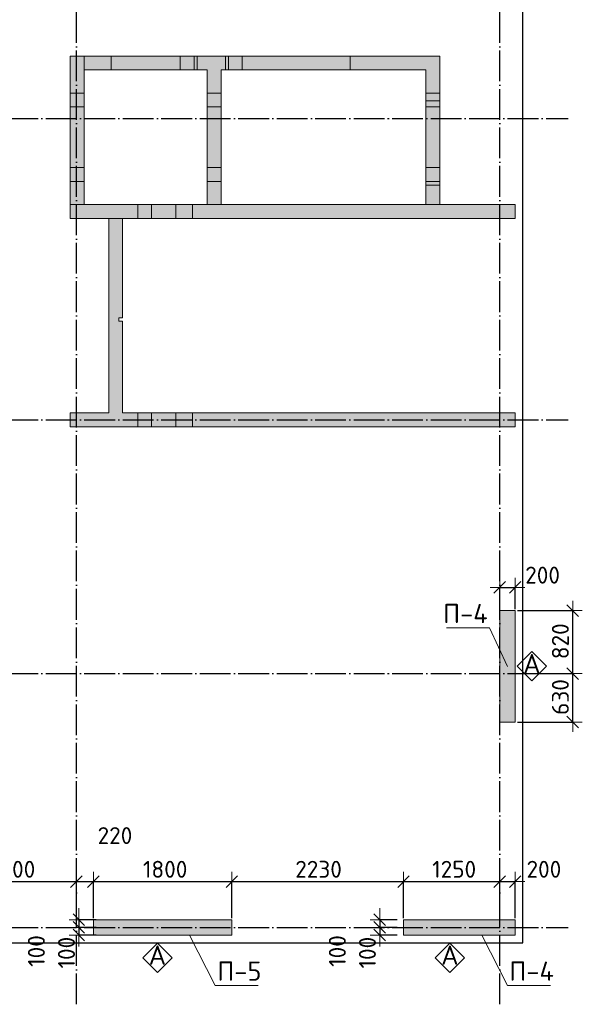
# Model space of a CAD drawing. Header units: millimetres. Extents: x -2725 to 73478, y 45740 to 74643.
# Tile 11 of 15: x 37663 to 44973, y 45740 to 58544. Entities that reach past the tile are written whole.
import ezdxf

# ---------------------------------------------------------------- set-up
doc = ezdxf.new("R2010")
doc.units = ezdxf.units.MM
doc.header["$PDMODE"] = 65
for name, pattern in [('______11', [500, 400, -50, 0, -50]), ('______3', [500, 400, -100]), ('______5', [1100, 800, -100, 100, -100]), ('________', [0])]:
    doc.linetypes.add(name, pattern=pattern)
for name, color, linetype, lineweight in [('Standard', 7, 'Continuous', 25), ('Балка_ общее', 7, '______3', 13), ('Высотная отметка (отверстия)', 7, 'Continuous', 13), ('Размерная линия_ общее', 7, 'Continuous', 13)]:
    doc.layers.add(name, color=color, linetype=linetype, lineweight=lineweight)
doc.layers.add('Осевая линия_ общее', color=7, linetype='______5', lineweight=13, true_color=0xa0a0a0)
doc.styles.add('ISOCPEUR', font='ISOCPEUR')
doc.dimstyles.new('DIMSTYLE_6', dxfattribs={"dimtxt": 220, "dimasz": 250, "dimexe": 0, "dimexo": 0, "dimgap": 110, "dimtad": 2, "dimdec": 0, "dimrnd": 5, "dimzin": 12, "dimdsep": 46, "dimtxsty": 'ISOCPEUR', "dimblk1": 'ALL_ML_STRICH', "dimblk2": 'ALL_ML_STRICH', "dimsah": 1, "dimcen": 0, "dimclrd": 7, "dimclre": 256, "dimclrt": 7, "dimadec": 0, "dimazin": 0, "dimtfac": 1, "dimtdec": 0, "dimtix": 1, "dimtmove": 2, "dimatfit": 3, "dimfxl": 0, "dimtzin": 0, "dimlwd": 0, "dimlwe": -3, "dimarcsym": 0})
doc.dimstyles.new('DIMSTYLE_9', dxfattribs={"dimtxt": 220, "dimasz": 250, "dimexe": 0, "dimexo": 0, "dimgap": 110, "dimtad": 2, "dimdec": 0, "dimrnd": 5, "dimzin": 12, "dimdsep": 46, "dimtxsty": 'ISOCPEUR', "dimblk1": 'ALL_ML_STRICH', "dimblk2": 'ALL_ML_STRICH', "dimsah": 1, "dimcen": 0, "dimclrd": 7, "dimclre": 256, "dimclrt": 7, "dimadec": 0, "dimazin": 0, "dimtfac": 1, "dimtdec": 0, "dimtix": 1, "dimtmove": 2, "dimatfit": 3, "dimfxl": 0, "dimtvp": 1.2, "dimtzin": 0, "dimlwd": 0, "dimlwe": -3, "dimarcsym": 0})

# ---------------------------------------------------------------- blocks, each defined once
blk = doc.blocks.new('ALL_ML_STRICH')
at = {"color": 0, "linetype": 'ByBlock', "lineweight": -2}
for p, q in [((-1, 0), (0.5, 0)), ((-0.3, -0.3), (0.3, 0.3)), ((0, -0.5), (0, 0.5))]:
    blk.add_line(p, q, dxfattribs=at)
blk = doc.blocks.new('*D54')
at = {"layer": 'DEFPOINTS', "color": 7, "linetype": 'Continuous', "lineweight": 13, "transparency": 33554687}
for p in [(36700, 47336), (36700, 46911), (38400, 46740)]:
    blk.add_point(p, dxfattribs=at)
at = {"layer": 'Размерная линия_ общее', "color": 253, "linetype": 'Continuous', "lineweight": -2, "true_color": 0xa0a0a0, "transparency": 33554687}
for p, q in [((36700, 46931), (36700, 47336)), ((38400, 46760), (38400, 47336))]:
    blk.add_line(p, q, dxfattribs=at)
at = {"layer": 'Размерная линия_ общее', "color": 7, "linetype": 'Continuous', "lineweight": -2, "transparency": 33554687}
blk.add_line((36700, 47336), (38400, 47336), dxfattribs=at)
at = {"layer": 'Размерная линия_ общее', "color": 7, "linetype": 'Continuous', "lineweight": 13, "transparency": 33554687, "xscale": 250, "yscale": 250, "zscale": 250, "rotation": 180}
blk.add_blockref('ALL_ML_STRICH', (36700, 47336), dxfattribs=at)
at = {"layer": 'Размерная линия_ общее', "color": 7, "linetype": 'Continuous', "lineweight": 13, "transparency": 33554687, "xscale": 250, "yscale": 250, "zscale": 250}
blk.add_blockref('ALL_ML_STRICH', (38400, 47336), dxfattribs=at)
at = {"layer": 'Размерная линия_ общее', "color": 7, "linetype": 'Continuous', "lineweight": 13, "transparency": 33554687, "insert": (37583, 47496), "char_height": 220, "width": 880, "attachment_point": 5, "style": 'ISOCPEUR'}
blk.add_mtext('\\A1;{1700}', dxfattribs=at)
blk = doc.blocks.new('*D55')
at = {"layer": 'DEFPOINTS', "color": 7, "linetype": 'Continuous', "lineweight": 13, "transparency": 33554687}
for p in [(38400, 47336), (38400, 46740), (38620, 46840)]:
    blk.add_point(p, dxfattribs=at)
at = {"layer": 'Размерная линия_ общее', "color": 253, "linetype": 'Continuous', "lineweight": -2, "true_color": 0xa0a0a0, "transparency": 33554687}
for p, q in [((38400, 46760), (38400, 47336)), ((38620, 46860), (38620, 47336))]:
    blk.add_line(p, q, dxfattribs=at)
at = {"layer": 'Размерная линия_ общее', "color": 7, "linetype": 'Continuous', "lineweight": -2, "transparency": 33554687}
blk.add_line((38400, 47336), (38620, 47336), dxfattribs=at)
at = {"layer": 'Размерная линия_ общее', "color": 7, "linetype": 'Continuous', "lineweight": 13, "transparency": 33554687, "xscale": 250, "yscale": 250, "zscale": 250, "rotation": 180}
blk.add_blockref('ALL_ML_STRICH', (38400, 47336), dxfattribs=at)
at = {"layer": 'Размерная линия_ общее', "color": 7, "linetype": 'Continuous', "lineweight": 13, "transparency": 33554687, "xscale": 250, "yscale": 250, "zscale": 250}
blk.add_blockref('ALL_ML_STRICH', (38620, 47336), dxfattribs=at)
at = {"layer": 'Размерная линия_ общее', "color": 7, "linetype": 'Continuous', "lineweight": 13, "transparency": 33554687, "insert": (38901, 47934), "char_height": 220, "width": 660, "attachment_point": 5, "style": 'ISOCPEUR'}
blk.add_mtext('\\A1;{220}', dxfattribs=at)
blk = doc.blocks.new('*D56')
at = {"layer": 'DEFPOINTS', "color": 7, "linetype": 'Continuous', "lineweight": 13, "transparency": 33554687}
for p in [(38620, 47336), (38620, 46840), (40420, 46840)]:
    blk.add_point(p, dxfattribs=at)
at = {"layer": 'Размерная линия_ общее', "color": 253, "linetype": 'Continuous', "lineweight": -2, "true_color": 0xa0a0a0, "transparency": 33554687}
for p, q in [((38620, 46860), (38620, 47336)), ((40420, 46860), (40420, 47336))]:
    blk.add_line(p, q, dxfattribs=at)
at = {"layer": 'Размерная линия_ общее', "color": 7, "linetype": 'Continuous', "lineweight": -2, "transparency": 33554687}
blk.add_line((38620, 47336), (40420, 47336), dxfattribs=at)
at = {"layer": 'Размерная линия_ общее', "color": 7, "linetype": 'Continuous', "lineweight": 13, "transparency": 33554687, "xscale": 250, "yscale": 250, "zscale": 250, "rotation": 180}
blk.add_blockref('ALL_ML_STRICH', (38620, 47336), dxfattribs=at)
at = {"layer": 'Размерная линия_ общее', "color": 7, "linetype": 'Continuous', "lineweight": 13, "transparency": 33554687, "xscale": 250, "yscale": 250, "zscale": 250}
blk.add_blockref('ALL_ML_STRICH', (40420, 47336), dxfattribs=at)
at = {"layer": 'Размерная линия_ общее', "color": 7, "linetype": 'Continuous', "lineweight": 13, "transparency": 33554687, "insert": (39553, 47496), "char_height": 220, "width": 880, "attachment_point": 5, "style": 'ISOCPEUR'}
blk.add_mtext('\\A1;{1800}', dxfattribs=at)
blk = doc.blocks.new('*D57')
at = {"layer": 'DEFPOINTS', "color": 7, "linetype": 'Continuous', "lineweight": 13, "transparency": 33554687}
for p in [(40420, 47336), (40420, 46840), (42650, 46840)]:
    blk.add_point(p, dxfattribs=at)
at = {"layer": 'Размерная линия_ общее', "color": 253, "linetype": 'Continuous', "lineweight": -2, "true_color": 0xa0a0a0, "transparency": 33554687}
for p, q in [((40420, 46860), (40420, 47336)), ((42650, 46860), (42650, 47336))]:
    blk.add_line(p, q, dxfattribs=at)
at = {"layer": 'Размерная линия_ общее', "color": 7, "linetype": 'Continuous', "lineweight": -2, "transparency": 33554687}
blk.add_line((40420, 47336), (42650, 47336), dxfattribs=at)
at = {"layer": 'Размерная линия_ общее', "color": 7, "linetype": 'Continuous', "lineweight": 13, "transparency": 33554687, "xscale": 250, "yscale": 250, "zscale": 250, "rotation": 180}
blk.add_blockref('ALL_ML_STRICH', (40420, 47336), dxfattribs=at)
at = {"layer": 'Размерная линия_ общее', "color": 7, "linetype": 'Continuous', "lineweight": 13, "transparency": 33554687, "xscale": 250, "yscale": 250, "zscale": 250}
blk.add_blockref('ALL_ML_STRICH', (42650, 47336), dxfattribs=at)
at = {"layer": 'Размерная линия_ общее', "color": 7, "linetype": 'Continuous', "lineweight": 13, "transparency": 33554687, "insert": (41546, 47496), "char_height": 220, "width": 880, "attachment_point": 5, "style": 'ISOCPEUR'}
blk.add_mtext('\\A1;{2230}', dxfattribs=at)
blk = doc.blocks.new('*D58')
at = {"layer": 'DEFPOINTS', "color": 7, "linetype": 'Continuous', "lineweight": 13, "transparency": 33554687}
for p in [(42650, 47336), (42650, 46840), (43900, 46840)]:
    blk.add_point(p, dxfattribs=at)
at = {"layer": 'Размерная линия_ общее', "color": 253, "linetype": 'Continuous', "lineweight": -2, "true_color": 0xa0a0a0, "transparency": 33554687}
for p, q in [((42650, 46860), (42650, 47336)), ((43900, 46860), (43900, 47336))]:
    blk.add_line(p, q, dxfattribs=at)
at = {"layer": 'Размерная линия_ общее', "color": 7, "linetype": 'Continuous', "lineweight": -2, "transparency": 33554687}
blk.add_line((42650, 47336), (43900, 47336), dxfattribs=at)
at = {"layer": 'Размерная линия_ общее', "color": 7, "linetype": 'Continuous', "lineweight": 13, "transparency": 33554687, "xscale": 250, "yscale": 250, "zscale": 250, "rotation": 180}
blk.add_blockref('ALL_ML_STRICH', (42650, 47336), dxfattribs=at)
at = {"layer": 'Размерная линия_ общее', "color": 7, "linetype": 'Continuous', "lineweight": 13, "transparency": 33554687, "xscale": 250, "yscale": 250, "zscale": 250}
blk.add_blockref('ALL_ML_STRICH', (43900, 47336), dxfattribs=at)
at = {"layer": 'Размерная линия_ общее', "color": 7, "linetype": 'Continuous', "lineweight": 13, "transparency": 33554687, "insert": (43308, 47496), "char_height": 220, "width": 880, "attachment_point": 5, "style": 'ISOCPEUR'}
blk.add_mtext('\\A1;{1250}', dxfattribs=at)
blk = doc.blocks.new('*D59')
at = {"layer": 'DEFPOINTS', "color": 7, "linetype": 'Continuous', "lineweight": 13, "transparency": 33554687}
for p in [(43900, 47336), (43900, 46840), (44100, 46840)]:
    blk.add_point(p, dxfattribs=at)
at = {"layer": 'Размерная линия_ общее', "color": 253, "linetype": 'Continuous', "lineweight": -2, "true_color": 0xa0a0a0, "transparency": 33554687}
for p, q in [((43900, 46860), (43900, 47336)), ((44100, 46860), (44100, 47336))]:
    blk.add_line(p, q, dxfattribs=at)
at = {"layer": 'Размерная линия_ общее', "color": 7, "linetype": 'Continuous', "lineweight": -2, "transparency": 33554687}
blk.add_line((43900, 47336), (44100, 47336), dxfattribs=at)
at = {"layer": 'Размерная линия_ общее', "color": 7, "linetype": 'Continuous', "lineweight": 13, "transparency": 33554687, "xscale": 250, "yscale": 250, "zscale": 250, "rotation": 180}
blk.add_blockref('ALL_ML_STRICH', (43900, 47336), dxfattribs=at)
at = {"layer": 'Размерная линия_ общее', "color": 7, "linetype": 'Continuous', "lineweight": 13, "transparency": 33554687, "xscale": 250, "yscale": 250, "zscale": 250}
blk.add_blockref('ALL_ML_STRICH', (44100, 47336), dxfattribs=at)
at = {"layer": 'Размерная линия_ общее', "color": 7, "linetype": 'Continuous', "lineweight": 13, "transparency": 33554687, "insert": (44474, 47496), "char_height": 220, "width": 660, "attachment_point": 5, "style": 'ISOCPEUR'}
blk.add_mtext('\\A1;{200}', dxfattribs=at)
blk = doc.blocks.new('*D84')
at = {"layer": 'DEFPOINTS', "color": 7, "linetype": 'Continuous', "lineweight": 13, "transparency": 33554687}
for p in [(42341, 46840), (42586, 46840), (42586, 46740)]:
    blk.add_point(p, dxfattribs=at)
at = {"layer": 'Размерная линия_ общее', "color": 253, "linetype": 'Continuous', "lineweight": -2, "true_color": 0xa0a0a0, "transparency": 33554687}
for p, q in [((42566, 46840), (42341, 46840)), ((42566, 46740), (42341, 46740))]:
    blk.add_line(p, q, dxfattribs=at)
at = {"layer": 'Размерная линия_ общее', "color": 7, "linetype": 'Continuous', "lineweight": -2, "transparency": 33554687}
blk.add_line((42341, 46840), (42341, 46740), dxfattribs=at)
at = {"layer": 'Размерная линия_ общее', "color": 7, "linetype": 'Continuous', "lineweight": 13, "transparency": 33554687, "xscale": 250, "yscale": 250, "zscale": 250}
for p, rotation in [((42341, 46740), 270), ((42341, 46840), 90)]:
    blk.add_blockref('ALL_ML_STRICH', p, dxfattribs=dict(at, rotation=rotation))
at = {"layer": 'Размерная линия_ общее', "color": 7, "linetype": 'Continuous', "lineweight": 13, "transparency": 33554687, "insert": (41790, 46433), "char_height": 220, "width": 660, "attachment_point": 5, "rotation": 90, "style": 'ISOCPEUR'}
blk.add_mtext('\\A1;{100}', dxfattribs=at)
blk = doc.blocks.new('*D85')
at = {"layer": 'DEFPOINTS', "color": 7, "linetype": 'Continuous', "lineweight": 13, "transparency": 33554687}
for p in [(42341, 46740), (42586, 46740), (42586, 46640)]:
    blk.add_point(p, dxfattribs=at)
at = {"layer": 'Размерная линия_ общее', "color": 253, "linetype": 'Continuous', "lineweight": -2, "true_color": 0xa0a0a0, "transparency": 33554687}
for p, q in [((42566, 46740), (42341, 46740)), ((42566, 46640), (42341, 46640))]:
    blk.add_line(p, q, dxfattribs=at)
at = {"layer": 'Размерная линия_ общее', "color": 7, "linetype": 'Continuous', "lineweight": -2, "transparency": 33554687}
blk.add_line((42341, 46740), (42341, 46640), dxfattribs=at)
at = {"layer": 'Размерная линия_ общее', "color": 7, "linetype": 'Continuous', "lineweight": 13, "transparency": 33554687, "xscale": 250, "yscale": 250, "zscale": 250}
for p, rotation in [((42341, 46640), 270), ((42341, 46740), 90)]:
    blk.add_blockref('ALL_ML_STRICH', p, dxfattribs=dict(at, rotation=rotation))
at = {"layer": 'Размерная линия_ общее', "color": 7, "linetype": 'Continuous', "lineweight": 13, "transparency": 33554687, "insert": (42181, 46412), "char_height": 220, "width": 660, "attachment_point": 5, "rotation": 90, "style": 'ISOCPEUR'}
blk.add_mtext('\\A1;{100}', dxfattribs=at)
blk = doc.blocks.new('*D86')
at = {"layer": 'DEFPOINTS', "color": 7, "linetype": 'Continuous', "lineweight": 13, "transparency": 33554687}
for p in [(38431, 46840), (38676, 46840), (38676, 46740)]:
    blk.add_point(p, dxfattribs=at)
at = {"layer": 'Размерная линия_ общее', "color": 253, "linetype": 'Continuous', "lineweight": -2, "true_color": 0xa0a0a0, "transparency": 33554687}
for p, q in [((38656, 46840), (38431, 46840)), ((38656, 46740), (38431, 46740))]:
    blk.add_line(p, q, dxfattribs=at)
at = {"layer": 'Размерная линия_ общее', "color": 7, "linetype": 'Continuous', "lineweight": -2, "transparency": 33554687}
blk.add_line((38431, 46840), (38431, 46740), dxfattribs=at)
at = {"layer": 'Размерная линия_ общее', "color": 7, "linetype": 'Continuous', "lineweight": 13, "transparency": 33554687, "xscale": 250, "yscale": 250, "zscale": 250}
for p, rotation in [((38431, 46740), 270), ((38431, 46840), 90)]:
    blk.add_blockref('ALL_ML_STRICH', p, dxfattribs=dict(at, rotation=rotation))
at = {"layer": 'Размерная линия_ общее', "color": 7, "linetype": 'Continuous', "lineweight": 13, "transparency": 33554687, "insert": (37880, 46433), "char_height": 220, "width": 660, "attachment_point": 5, "rotation": 90, "style": 'ISOCPEUR'}
blk.add_mtext('\\A1;{100}', dxfattribs=at)
blk = doc.blocks.new('*D87')
at = {"layer": 'DEFPOINTS', "color": 7, "linetype": 'Continuous', "lineweight": 13, "transparency": 33554687}
for p in [(38431, 46740), (38676, 46740), (38676, 46640)]:
    blk.add_point(p, dxfattribs=at)
at = {"layer": 'Размерная линия_ общее', "color": 253, "linetype": 'Continuous', "lineweight": -2, "true_color": 0xa0a0a0, "transparency": 33554687}
for p, q in [((38656, 46740), (38431, 46740)), ((38656, 46640), (38431, 46640))]:
    blk.add_line(p, q, dxfattribs=at)
at = {"layer": 'Размерная линия_ общее', "color": 7, "linetype": 'Continuous', "lineweight": -2, "transparency": 33554687}
blk.add_line((38431, 46740), (38431, 46640), dxfattribs=at)
at = {"layer": 'Размерная линия_ общее', "color": 7, "linetype": 'Continuous', "lineweight": 13, "transparency": 33554687, "xscale": 250, "yscale": 250, "zscale": 250}
for p, rotation in [((38431, 46640), 270), ((38431, 46740), 90)]:
    blk.add_blockref('ALL_ML_STRICH', p, dxfattribs=dict(at, rotation=rotation))
at = {"layer": 'Размерная линия_ общее', "color": 7, "linetype": 'Continuous', "lineweight": 13, "transparency": 33554687, "insert": (38271, 46412), "char_height": 220, "width": 660, "attachment_point": 5, "rotation": 90, "style": 'ISOCPEUR'}
blk.add_mtext('\\A1;{100}', dxfattribs=at)
blk = doc.blocks.new('*D90')
at = {"layer": 'DEFPOINTS', "color": 7, "linetype": 'Continuous', "lineweight": 13, "transparency": 33554687}
for p in [(43900, 51162), (43900, 50860), (44100, 50860)]:
    blk.add_point(p, dxfattribs=at)
at = {"layer": 'Размерная линия_ общее', "color": 253, "linetype": 'Continuous', "lineweight": -2, "true_color": 0xa0a0a0, "transparency": 33554687}
for p, q in [((43900, 50880), (43900, 51162)), ((44100, 50880), (44100, 51162))]:
    blk.add_line(p, q, dxfattribs=at)
at = {"layer": 'Размерная линия_ общее', "color": 7, "linetype": 'Continuous', "lineweight": -2, "transparency": 33554687}
blk.add_line((43900, 51162), (44100, 51162), dxfattribs=at)
at = {"layer": 'Размерная линия_ общее', "color": 7, "linetype": 'Continuous', "lineweight": 13, "transparency": 33554687, "xscale": 250, "yscale": 250, "zscale": 250, "rotation": 180}
blk.add_blockref('ALL_ML_STRICH', (43900, 51162), dxfattribs=at)
at = {"layer": 'Размерная линия_ общее', "color": 7, "linetype": 'Continuous', "lineweight": 13, "transparency": 33554687, "xscale": 250, "yscale": 250, "zscale": 250}
blk.add_blockref('ALL_ML_STRICH', (44100, 51162), dxfattribs=at)
at = {"layer": 'Размерная линия_ общее', "color": 7, "linetype": 'Continuous', "lineweight": 13, "transparency": 33554687, "insert": (44457, 51321), "char_height": 220, "width": 660, "attachment_point": 5, "style": 'ISOCPEUR'}
blk.add_mtext('\\A1;{200}', dxfattribs=at)
blk = doc.blocks.new('*D109')
at = {"layer": 'DEFPOINTS', "color": 7, "linetype": 'Continuous', "lineweight": 13, "transparency": 33554687}
for p in [(44110, 50040), (44110, 49410), (44848, 49410)]:
    blk.add_point(p, dxfattribs=at)
at = {"layer": 'Размерная линия_ общее', "color": 253, "linetype": 'Continuous', "lineweight": -2, "true_color": 0xa0a0a0, "transparency": 33554687}
for p, q in [((44130, 50040), (44848, 50040)), ((44130, 49410), (44848, 49410))]:
    blk.add_line(p, q, dxfattribs=at)
at = {"layer": 'Размерная линия_ общее', "color": 7, "linetype": 'Continuous', "lineweight": -2, "transparency": 33554687}
blk.add_line((44848, 49410), (44848, 50040), dxfattribs=at)
at = {"layer": 'Размерная линия_ общее', "color": 7, "linetype": 'Continuous', "lineweight": 13, "transparency": 33554687, "xscale": 250, "yscale": 250, "zscale": 250}
for p, rotation in [((44848, 50040), 90), ((44848, 49410), 270)]:
    blk.add_blockref('ALL_ML_STRICH', p, dxfattribs=dict(at, rotation=rotation))
at = {"layer": 'Размерная линия_ общее', "color": 7, "linetype": 'Continuous', "lineweight": 13, "transparency": 33554687, "insert": (44688, 49736), "char_height": 220, "width": 660, "attachment_point": 5, "rotation": 90, "style": 'ISOCPEUR'}
blk.add_mtext('\\A1;{630}', dxfattribs=at)
blk = doc.blocks.new('*D110')
at = {"layer": 'DEFPOINTS', "color": 7, "linetype": 'Continuous', "lineweight": 13, "transparency": 33554687}
for p in [(44110, 50860), (44110, 50040), (44848, 50040)]:
    blk.add_point(p, dxfattribs=at)
at = {"layer": 'Размерная линия_ общее', "color": 253, "linetype": 'Continuous', "lineweight": -2, "true_color": 0xa0a0a0, "transparency": 33554687}
for p, q in [((44130, 50860), (44848, 50860)), ((44130, 50040), (44848, 50040))]:
    blk.add_line(p, q, dxfattribs=at)
at = {"layer": 'Размерная линия_ общее', "color": 7, "linetype": 'Continuous', "lineweight": -2, "transparency": 33554687}
blk.add_line((44848, 50040), (44848, 50860), dxfattribs=at)
at = {"layer": 'Размерная линия_ общее', "color": 7, "linetype": 'Continuous', "lineweight": 13, "transparency": 33554687, "xscale": 250, "yscale": 250, "zscale": 250}
for p, rotation in [((44848, 50860), 90), ((44848, 50040), 270)]:
    blk.add_blockref('ALL_ML_STRICH', p, dxfattribs=dict(at, rotation=rotation))
at = {"layer": 'Размерная линия_ общее', "color": 7, "linetype": 'Continuous', "lineweight": 13, "transparency": 33554687, "insert": (44688, 50461), "char_height": 220, "width": 660, "attachment_point": 5, "rotation": 90, "style": 'ISOCPEUR'}
blk.add_mtext('\\A1;{820}', dxfattribs=at)
blk = doc.blocks.new('СЛОЖНЫЙ_ОБЪЕКТ_7')
at = {"layer": 'Standard', "color": 7, "linetype": 'Continuous', "lineweight": 13, "transparency": 33554687}
blk.add_lwpolyline([(44317, 50326), (44508, 50136), (44317, 49945), (44127, 50136), (44317, 50326)], close=True, dxfattribs=at)
at = {"layer": 'Standard', "color": 7, "linetype": 'Continuous', "lineweight": 13, "transparency": 33554687, "insert": (44205, 50170), "char_height": 250, "width": 327.27, "attachment_point": 4, "style": 'ISOCPEUR'}
blk.add_mtext('\\A1;{\\fISOCPEUR|i0|b0;\\H250.000000;\\W1.000000;\\C7;А}\\P', dxfattribs=at)
blk = doc.blocks.new('СЛОЖНЫЙ_ОБЪЕКТ_8')
at = {"layer": 'Standard', "color": 7, "linetype": 'Continuous', "lineweight": 13, "transparency": 33554687}
blk.add_lwpolyline([(43252, 46536), (43443, 46345), (43252, 46155), (43062, 46345), (43252, 46536)], close=True, dxfattribs=at)
at = {"layer": 'Standard', "color": 7, "linetype": 'Continuous', "lineweight": 13, "transparency": 33554687, "insert": (43140, 46380), "char_height": 250, "width": 327.27, "attachment_point": 4, "style": 'ISOCPEUR'}
blk.add_mtext('\\A1;{\\fISOCPEUR|i0|b0;\\H250.000000;\\W1.000000;\\C7;А}\\P', dxfattribs=at)
blk = doc.blocks.new('СЛОЖНЫЙ_ОБЪЕКТ_9')
at = {"layer": 'Standard', "color": 7, "linetype": 'Continuous', "lineweight": 13, "transparency": 33554687}
blk.add_lwpolyline([(39452, 46536), (39643, 46345), (39452, 46155), (39262, 46345), (39452, 46536)], close=True, dxfattribs=at)
at = {"layer": 'Standard', "color": 7, "linetype": 'Continuous', "lineweight": 13, "transparency": 33554687, "insert": (39340, 46380), "char_height": 250, "width": 327.27, "attachment_point": 4, "style": 'ISOCPEUR'}
blk.add_mtext('\\A1;{\\fISOCPEUR|i0|b0;\\H250.000000;\\W1.000000;\\C7;А}\\P', dxfattribs=at)
blk = doc.blocks.new('СЛОЖНЫЙ_ОБЪЕКТ_11')
at = {"layer": 'Осевая линия_ общее', "color": 253, "linetype": '______11', "lineweight": -3, "true_color": 0xa0a0a0, "transparency": 33554687}
for p, q in [((38400, 45740), (38400, 69780)), ((43900, 45740), (43900, 69780)), ((28000, 57260), (44790, 57260)), ((28000, 53340), (44790, 53340)), ((28000, 50040), (44790, 50040)), ((28000, 46740), (44790, 46740))]:
    blk.add_line(p, q, dxfattribs=at)

msp = doc.modelspace()

# ---------------------------------------------------------------- hatches: boundary and pattern name
at = {"linetype": 'Continuous', "lineweight": 13, "transparency": 33554687}
for points in [[(38500, 58070), (38320, 58070), (38320, 56140), (38500, 56140)], [(38500, 58070), (38500, 57890), (43120, 57890), (43120, 58070)], [(40100, 56140), (40280, 56140), (40280, 57890), (40100, 57890)], [(44100, 55960), (44100, 56140), (38320, 56140), (38320, 55960)], [(38950, 54625), (38950, 54665), (39000, 54665), (39000, 55960), (38820, 55960), (38820, 53430), (39000, 53430), (39000, 54625)], [(44100, 50860), (43900, 50860), (43900, 49410), (44100, 49410)], [(38620, 46840), (38620, 46640), (40420, 46640), (40420, 46840)], [(42650, 46840), (42650, 46640), (44100, 46640), (44100, 46840)]]:
    msp.add_hatch(color=7, dxfattribs=at).paths.add_polyline_path(points)
at = {"layer": 'Standard', "linetype": 'Continuous', "lineweight": 13, "transparency": 33554687}
msp.add_hatch(color=7, dxfattribs=at).paths.add_polyline_path([(42940, 56140), (43120, 56140), (43120, 57890), (42940, 57890)])
at = {"layer": 'Балка_ общее', "linetype": 'Continuous', "lineweight": 13, "transparency": 33554687}
msp.add_hatch(color=7, dxfattribs=at).paths.add_polyline_path([(44100, 53250), (44100, 53430), (38320, 53430), (38320, 53250)])

# ---------------------------------------------------------------- linework, layer by layer
at = {"color": 7, "linetype": 'Continuous', "lineweight": 13, "transparency": 33554687}
for p, q in [((38320, 56140), (38320, 58070)), ((38320, 58070), (38500, 58070)), ((38500, 57890), (38500, 58070)), ((38500, 58070), (43120, 58070)), ((43120, 58070), (43120, 57890)), ((40100, 57890), (38500, 57890)), ((38500, 57890), (38500, 56140)), ((40100, 56140), (40100, 57890)), ((42940, 57890), (40280, 57890)), ((40280, 57890), (40280, 56140)), ((38320, 55960), (38320, 56140)), ((38320, 56140), (40100, 56140)), ((40280, 56140), (40100, 56140)), ((40280, 56140), (42940, 56140)), ((43120, 56140), (44100, 56140)), ((44100, 56140), (44100, 55960)), ((44100, 55960), (38320, 55960)), ((38820, 53430), (38820, 55960)), ((39000, 55960), (39000, 54665)), ((38950, 54665), (38950, 54625)), ((39000, 54665), (38950, 54665)), ((38950, 54625), (39000, 54625)), ((39000, 54625), (39000, 53430)), ((43900, 49410), (43900, 50860)), ((43900, 50860), (44100, 50860)), ((44100, 50860), (44100, 49410)), ((44100, 49410), (43900, 49410)), ((38620, 46640), (38620, 46840)), ((38620, 46840), (40420, 46840)), ((40420, 46840), (40420, 46640)), ((42650, 46640), (42650, 46840)), ((42650, 46840), (44100, 46840)), ((44100, 46840), (44100, 46640)), ((40420, 46640), (38620, 46640)), ((44100, 46640), (42650, 46640))]:
    msp.add_line(p, q, dxfattribs=at)
at = {"color": 253, "linetype": '________', "lineweight": 13, "true_color": 0xababab, "transparency": 33554687}
for p, q in [((38850, 58070), (38850, 57890)), ((39750, 57890), (39750, 58070)), ((39930, 58070), (39930, 57890)), ((39970, 57890), (39970, 58070)), ((40335, 58070), (40335, 57890)), ((40375, 57890), (40375, 58070)), ((40555, 58070), (40555, 57890)), ((41955, 57890), (41955, 58070)), ((40375, 57890), (40555, 57890)), ((38500, 57590), (38320, 57590)), ((40280, 57590), (40100, 57590)), ((38320, 57410), (38500, 57410)), ((40100, 57410), (40280, 57410)), ((38500, 56620), (38320, 56620)), ((40280, 56620), (40100, 56620)), ((38320, 56440), (38500, 56440)), ((40100, 56440), (40280, 56440)), ((39200, 56140), (39200, 55960)), ((39375, 55960), (39375, 56140)), ((39690, 56140), (39690, 55960)), ((39910, 55960), (39910, 56140))]:
    msp.add_line(p, q, dxfattribs=at)
at = {"layer": 'Standard', "color": 7, "linetype": 'Continuous', "lineweight": 13, "transparency": 33554687}
for p, q in [((42940, 56140), (42940, 57890)), ((43120, 57890), (43120, 56140)), ((43120, 56140), (42940, 56140))]:
    msp.add_line(p, q, dxfattribs=at)
at = {"layer": 'Standard', "color": 253, "linetype": '________', "lineweight": 13, "true_color": 0xababab, "transparency": 33554687}
for p, q in [((43120, 57590), (42940, 57590)), ((43120, 57490), (42940, 57490)), ((42940, 57410), (43120, 57410)), ((43120, 56620), (42940, 56620)), ((42940, 56440), (43120, 56440)), ((42940, 56390), (43120, 56390))]:
    msp.add_line(p, q, dxfattribs=at)
at = {"layer": 'Standard', "color": 7, "linetype": 'Continuous', "lineweight": -3, "transparency": 33554687}
msp.add_lwpolyline([(29650, 46540), (44200, 46540), (44200, 67980), (29650, 67980), (29650, 46540)], dxfattribs=at)
at = {"layer": 'Балка_ общее', "color": 7, "linetype": 'Continuous', "lineweight": 13, "transparency": 33554687}
for p, q in [((38320, 53250), (38320, 53430)), ((38320, 53430), (38820, 53430)), ((39000, 53430), (44100, 53430)), ((44100, 53430), (44100, 53250)), ((44100, 53250), (38320, 53250))]:
    msp.add_line(p, q, dxfattribs=at)
at = {"layer": 'Балка_ общее', "color": 253, "linetype": '________', "lineweight": 13, "true_color": 0xababab, "transparency": 33554687}
for p, q in [((39200, 53430), (39200, 53250)), ((39375, 53250), (39375, 53430)), ((39690, 53430), (39690, 53250)), ((39910, 53250), (39910, 53430))]:
    msp.add_line(p, q, dxfattribs=at)
at = {"layer": 'Высотная отметка (отверстия)', "color": 7, "linetype": 'Continuous', "lineweight": 13, "transparency": 33554687}
for points in [[(44000, 50135), (43769.3, 50636.9), (43209.3, 50636.9)], [(39870.6, 46640), (40201.8, 45986.5), (40761.8, 45986.5)], [(43668.2, 46640), (43999.4, 45986.5), (44559.4, 45986.5)]]:
    msp.add_lwpolyline(points, dxfattribs=at)

# ---------------------------------------------------------------- block references
at = {"layer": 'Standard', "color": 7, "linetype": 'Continuous', "lineweight": 13, "transparency": 33554687}
for name in ['СЛОЖНЫЙ_ОБЪЕКТ_7', 'СЛОЖНЫЙ_ОБЪЕКТ_9', 'СЛОЖНЫЙ_ОБЪЕКТ_8']:
    msp.add_blockref(name, (0, 0), dxfattribs=at)
at = {"layer": 'Осевая линия_ общее', "color": 253, "linetype": '______11', "lineweight": -3, "true_color": 0xa0a0a0, "transparency": 33554687}
msp.add_blockref('СЛОЖНЫЙ_ОБЪЕКТ_11', (0, 0), dxfattribs=at)

# ---------------------------------------------------------------- texts
at = {"layer": 'Высотная отметка (отверстия)', "color": 7, "linetype": 'Continuous', "lineweight": 13, "transparency": 33554687, "char_height": 250, "attachment_point": 8, "style": 'ISOCPEUR'}
for s, insert, width in [('\\A1;{\\fISOCPEUR|i0|b0;\\H250.000000;\\W1.000000;\\C7;П-4}\\P', (43454.3, 50696.9), 690), ('\\A1;{\\fISOCPEUR|i0|b0;\\H250.000000;\\W1.000000;\\C7;П-5}\\P', (40516.8, 46046.5), 664.583), ('\\A1;{\\fISOCPEUR|i0|b0;\\H250.000000;\\W1.000000;\\C7;П-4}\\P', (44314.4, 46046.5), 690)]:
    msp.add_mtext(s, dxfattribs=dict(at, insert=insert, width=width))

# ---------------------------------------------------------------- dimensions: what is measured, and where the dimension line sits
at = {"layer": 'Размерная линия_ общее', "color": 7, "linetype": 'Continuous', "lineweight": 13, "transparency": 33554687}
for base, p1, p2, dimstyle, picture, middle in [((44100, 51161.8), (43900, 50880), (44100, 50880), 'DIMSTYLE_9', '*D90', (44457.2, 51321.2)), ((38620, 47336), (38400, 46760), (38620, 46860), 'DIMSTYLE_9', '*D55', (38900.7, 47933.9)), ((38400, 47336), (36700, 46931), (38400, 46760), 'DIMSTYLE_6', '*D54', (37583, 47496)), ((40420, 47336), (38620, 46860), (40420, 46860), 'DIMSTYLE_6', '*D56', (39553, 47496)), ((42650, 47336), (40420, 46860), (42650, 46860), 'DIMSTYLE_6', '*D57', (41546, 47496)), ((43900, 47336), (42650, 46860), (43900, 46860), 'DIMSTYLE_6', '*D58', (43308, 47496)), ((44100, 47336), (43900, 46860), (44100, 46860), 'DIMSTYLE_9', '*D59', (44473.7, 47496.1))]:
    dim = msp.add_linear_dim(base=base, p1=p1, p2=p2, dimstyle=dimstyle, override={"dimpost": '<>', "dimclrd": 7, "dimclre": 253, "dimclrt": 7, "dimlwd": 0, "dimlwe": 65533}, dxfattribs=at)
    dim.commit()
    dim.dimension.update_dxf_attribs({"geometry": picture, "text_midpoint": middle, "dimtype": 160})
for base, p1, p2, angle, dimstyle, picture, middle in [((44847.8, 50860), (44130, 50040), (44130, 50860), 90, 'DIMSTYLE_6', '*D110', (44687.8, 50461)), ((44847.8, 50040), (44130, 49410), (44130, 50040), 90, 'DIMSTYLE_9', '*D109', (44687.8, 49736)), ((38431.3, 46740), (38656.4, 46840), (38656.4, 46740), 270, 'DIMSTYLE_9', '*D86', (37880.2, 46432.6)), ((38431.3, 46640), (38656.4, 46740), (38656.4, 46640), 270, 'DIMSTYLE_9', '*D87', (38271.4, 46412.3)), ((42341.3, 46740), (42566.4, 46840), (42566.4, 46740), 270, 'DIMSTYLE_9', '*D84', (41790.2, 46432.6)), ((42341.3, 46640), (42566.4, 46740), (42566.4, 46640), 270, 'DIMSTYLE_9', '*D85', (42181.4, 46412.3))]:
    dim = msp.add_linear_dim(base=base, p1=p1, p2=p2, angle=angle, dimstyle=dimstyle, override={"dimpost": '<>', "dimclrd": 7, "dimclre": 253, "dimclrt": 7, "dimlwd": 0, "dimlwe": 65533}, dxfattribs=at)
    dim.commit()
    dim.dimension.update_dxf_attribs({"geometry": picture, "text_midpoint": middle, "dimtype": 160})

doc.saveas('drawing.dxf')
